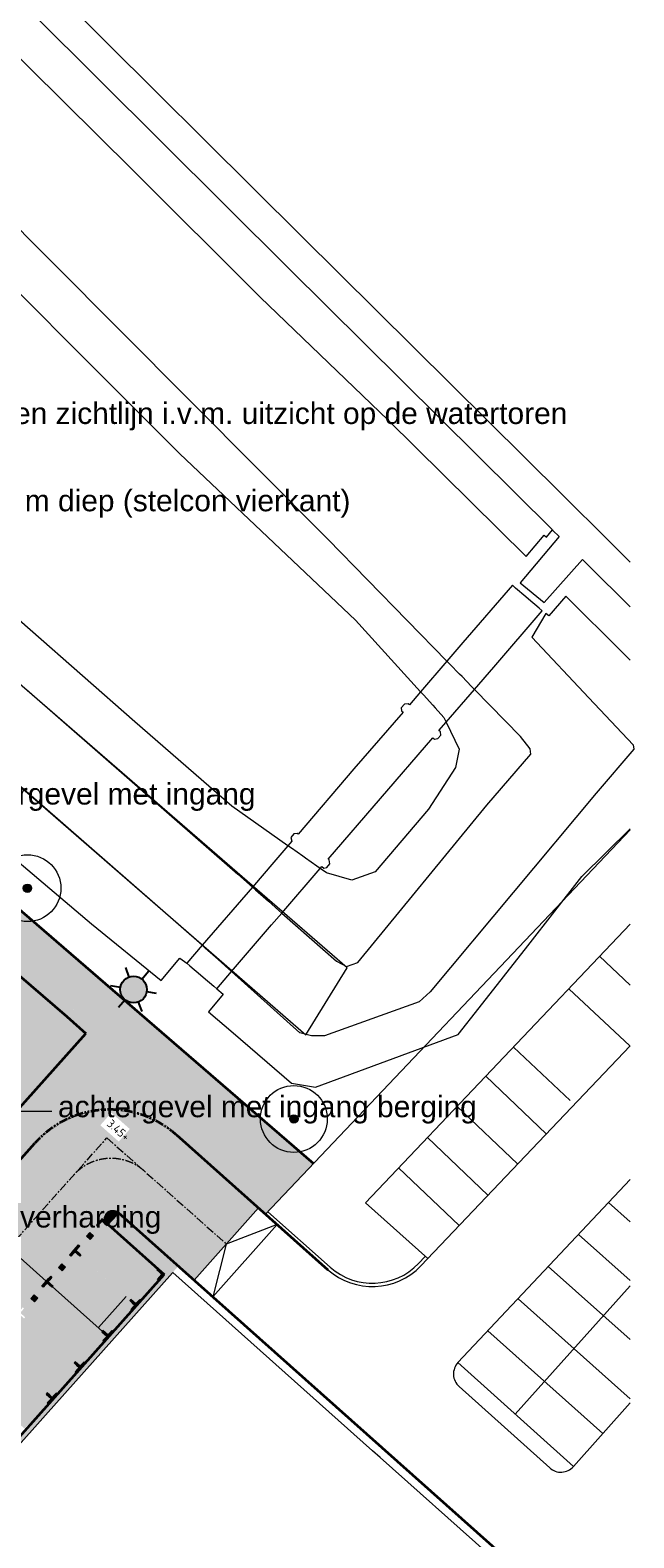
# Model space of a CAD drawing. Header units: millimetres. Extents: x 37131378 to 37737458, y 18584386 to 19114224.
# Tile 84 of 86: x 37700078 to 37736184, y 18892176 to 18982347. Entities that reach past the tile are written whole.
import ezdxf
from ezdxf.enums import TextEntityAlignment as Align

# ---------------------------------------------------------------- set-up
doc = ezdxf.new("R2010")
doc.units = ezdxf.units.MM
doc.header["$LTSCALE"] = 50
doc.header["$PDMODE"] = 35
for name, pattern in [('AM-AS', [16, 10, -2, 2, -2]), ('DASHED2', [0.375, 0.25, -0.125]), ('VH-OPSLUITBAND_100X200', [16, 8, -2, 4, -2]), ('VH-TROTTOIRBAND_180-200', [20, 10, -2, 2, -2, 2, -2])]:
    doc.linetypes.add(name, pattern=pattern)
for name, color, linetype, lineweight in [('0.05 SO', 1, 'Continuous', 5), ('B-WE-GR-BOOM-S', 252, 'Continuous', 25), ('Bandenlijnen nieuwe situatie', 7, 'Continuous', 13), ('groenvoorziening', 7, 'Continuous', 0), ('N-ME-VH-M1', 7, 'Continuous', 18), ('N-WE-OG-HOOGTELIJN-G', 7, 'DASHED2', 20), ('N-WE-VH-KANTOPSLUITING_OPSLUITBAND_100X200-G', 150, 'VH-OPSLUITBAND_100X200', 35), ('N-WE-VH-KANTOPSLUITING_TROTTOIRBAND_180 200-G', 210, 'VH-TROTTOIRBAND_180-200', 35), ('N-WE-VK-MARKERING PARKEERVAKKEN-WIT-V', 255, 'DASHED2', 0), ('N01-WE-IE-MEUBILAIR_WEGMEUBILAIR-S', 7, 'Continuous', 25), ('N02-WE-AM-AS_WEG_HOOFDRIJBAAN_RECHT-G', 50, 'AM-AS', 18), ('N02-WE-VH-KANTOPSLUITING_ELEMENT_HOEKSTUK-S', 7, 'Continuous', 25), ('open verharding', 7, 'Continuous', 0), ('pand', 7, 'Continuous', 0), ('Voetpad', 7, 'Continuous', 0), ('X-XX-AL-LICHTMASTEN-PRESENTATIETEKENING', 7, 'Continuous', 25)]:
    doc.layers.add(name, color=color, linetype=linetype, lineweight=lineweight)
doc.layers.add('AM$1A---_MAATVOERING', color=1, linetype='Continuous')
doc.layers.add('hatch block PP', color=252, linetype='Continuous')
for name, color, linetype, lineweight, true_color in [('N-WE-OG-Parkeer-SBS-DF-Paviona-V', 7, 'Continuous', 0, 0xa95a47), ('N-WE-OG-RIJBAA-SBS-KF-PAVIONA-V', 7, 'Continuous', 0, 0x8c4b3b), ('N-WE-OG-TROTTOIR-SBS-DF-PAVIONA-V', 7, 'Continuous', 0, 0xbc7967), ('N01-WE-GR-GRAS_GAZON-V', 7, 'Continuous', 18, 0xc5d986)]:
    doc.layers.add(name, color=color, linetype=linetype, lineweight=lineweight, true_color=true_color)
doc.styles.add('02_100', font='arial.ttf', dxfattribs={"height": 800})
doc.styles.add('NLCS-ISO', font='txt')
doc.styles.add('NLCS-ISO-M200-T18', font='txt', dxfattribs={"height": 0.36})
doc.styles.add('NLCS-ISO-M200-T25', font='txt', dxfattribs={"height": 0.5})
doc.dimstyles.new('NLCS-M200-T25-PIJL_A_L2_H1', dxfattribs={"dimscale": 0.2, "dimtxt": 2.5, "dimasz": 2.5, "dimexe": 2, "dimexo": 2, "dimgap": 0.7, "dimtad": 1, "dimzin": 0, "dimdsep": 46, "dimtxsty": 'NLCS-ISO-M200-T25', "dimcen": 0, "dimdle": 2, "dimse1": 1, "dimse2": 1, "dimclrd": 256, "dimclre": 256, "dimclrt": 256, "dimadec": 1, "dimazin": 0, "dimtfac": 1, "dimtdec": 3, "dimtofl": 0, "dimtmove": 0, "dimatfit": 3, "dimfxl": 2, "dimtfillclr": 256, "dimtolj": 1, "dimtzin": 0, "dimlwd": -1, "dimlwe": -1, "dimarcsym": 0})

# ---------------------------------------------------------------- blocks, each defined once
blk = doc.blocks.new('markering parkeervakken hoek')
at = {"layer": 'N-WE-VK-MARKERING PARKEERVAKKEN-WIT-V'}
h = blk.add_hatch(color=7, dxfattribs=at)
h.dxf.hatch_style = 1
h.paths.add_polyline_path([(0.1, -0.1), (0.1, 0), (0, 0), (0, -0.1)])
h.paths.add_polyline_path([(0.3, -0.1), (0.3, 0), (0.1, 0), (0.1, -0.1)])
h.paths.add_polyline_path([(0.5, -0.1), (0.5, 0), (0.3, 0), (0.3, -0.1)])
h.paths.add_polyline_path([(0.1, -0.1), (0, -0.1), (0, -0.3), (0.1, -0.3)])
h.paths.add_polyline_path([(0.1, -0.3), (0, -0.3), (0, -0.5), (0.1, -0.5)])
at = {"layer": 'N-WE-VK-MARKERING PARKEERVAKKEN-WIT-V', "color": 7}
for points in [[(0.1, -0.1), (0, -0.1), (0, 0), (0.1, 0)], [(0.1, -0.3), (0, -0.3), (0, -0.1), (0.1, -0.1)], [(0.1, -0.5), (0, -0.5), (0, -0.3), (0.1, -0.3)], [(0.1, -0.1), (0.1, 0), (0.3, 0), (0.3, -0.1)], [(0.3, -0.1), (0.3, 0), (0.5, 0), (0.5, -0.1)]]:
    blk.add_lwpolyline(points, close=True, dxfattribs=at)
blk = doc.blocks.new('markering parkeervakken')
at = {"layer": 'N-WE-VK-MARKERING PARKEERVAKKEN-WIT-V'}
h = blk.add_hatch(color=0, dxfattribs=at)
h.dxf.hatch_style = 1
h.paths.add_polyline_path([(-0.413, -0.1), (-0.213, -0.1), (-0.213, 0), (-0.413, 0)])
h.paths.add_polyline_path([(-0.013, -0.1), (-0.013, 0), (-0.213, 0), (-0.213, -0.1)])
h.paths.add_polyline_path([(0.187, -0.1), (0.187, 0), (-0.013, 0), (-0.013, -0.1)])
h.paths.add_polyline_path([(0.387, -0.1), (0.387, 0), (0.187, 0), (0.187, -0.1)])
h.paths.add_polyline_path([(0.037, -0.1), (-0.063, -0.1), (-0.063, -0.3), (0.037, -0.3)])
h.paths.add_polyline_path([(0.037, -0.3), (-0.063, -0.3), (-0.063, -0.5), (0.037, -0.5)])
at = {"layer": 'N-WE-VK-MARKERING PARKEERVAKKEN-WIT-V', "color": 0}
for points in [[(-0.413, -0.1), (-0.413, 0), (-0.213, 0), (-0.213, -0.1)], [(-0.213, -0.1), (-0.213, 0), (-0.013, 0), (-0.013, -0.1)], [(-0.013, -0.1), (-0.013, 0), (0.187, 0), (0.187, -0.1)], [(0.187, -0.1), (0.187, 0), (0.387, 0), (0.387, -0.1)], [(-0.063, -0.1), (0.037, -0.1), (0.037, -0.3), (-0.063, -0.3)], [(-0.063, -0.3), (0.037, -0.3), (0.037, -0.5), (-0.063, -0.5)]]:
    blk.add_lwpolyline(points, close=True, dxfattribs=at)
blk = doc.blocks.new('SIE-WEG_PARKEERTEGEL')
at = {"layer": 'hatch block PP'}
h = blk.add_hatch(dxfattribs=at)
h.set_pattern_fill('ANGLE', color=256)
h.set_pattern_definition([(0, (0, 0), (0, 6.985), [5.08, -1.905]), (90, (0, 0), (-6.985, 4e-16), [5.08, -1.905])])
h.paths.add_polyline_path([(-0.15, -0.15), (0.15, -0.15), (0.15, 0.15), (-0.15, 0.15)])
h = blk.add_hatch(color=256, dxfattribs=at)
h.dxf.hatch_style = 1
h.paths.add_polyline_path([(-0.15, 0.15), (0.15, 0.15), (0.15, -0.15), (-0.15, -0.15)])
at = {"color": 7, "linetype": 'Continuous', "lineweight": 0, "flags": 128}
blk.add_lwpolyline([(-0.15, -0.15), (0.15, -0.15), (0.15, 0.15), (-0.15, 0.15)], close=True, dxfattribs=at)
at = {"style": 'NLCS-ISO'}
blk.add_text('P', height=0.2, dxfattribs=at).set_placement((0, 0), align=Align.MIDDLE_CENTER)
blk = doc.blocks.new('SVH-KANTOPSLUITING_HOEK_180 200_R50')
blk.add_hatch(color=256).paths.add_polyline_path([(0.5, -0.5), (0.5, 0), (0, 0, 0.414214)])
at = {"flags": 128}
blk.add_lwpolyline([(0, 0), (0.5, 0), (0.5, -0.5, -0.414214)], format="xyb", close=True, dxfattribs=at)
blk = doc.blocks.new('SGR-BOOM_01-SO')
at = {"linetype": 'ByBlock', "lineweight": 18}
h = blk.add_hatch(color=0, dxfattribs=at)
h.dxf.hatch_style = 1
edge = h.paths.add_edge_path()
edge.add_arc((0, 0), 0.25, 0, 360)
at = {"color": 0, "linetype": 'ByBlock', "lineweight": 18}
for radius in [2, 0.25]:
    blk.add_circle((0, 0), radius, dxfattribs=at)
blk = doc.blocks.new('LICHTMAST NIEUW EN BESTAAND PRESENTATIE')
at = {"layer": 'X-XX-AL-LICHTMASTEN-PRESENTATIETEKENING', "true_color": 0xffff47}
h = blk.add_hatch(color=51, dxfattribs=at)
h.dxf.hatch_style = 1
edge = h.paths.add_edge_path()
edge.add_arc((0, 0), 0.4, 0, 360)
at = {"layer": 'X-XX-AL-LICHTMASTEN-PRESENTATIETEKENING'}
for p, q in [((0, 0.4), (0, 0.7)), ((-0.606, 0.35), (-0.346, 0.2)), ((0.346, 0.2), (0.606, 0.35)), ((-0.606, -0.35), (-0.346, -0.2)), ((0, -0.7), (0, -0.4)), ((0.346, -0.2), (0.606, -0.35))]:
    blk.add_line(p, q, dxfattribs=at)
blk.add_circle((0, 0), 0.4, dxfattribs=at)
blk = doc.blocks.new('*D1116')
at = {"layer": 'Defpoints', "color": 0, "ltscale": 2, "transparency": 16777216}
for p in [(37696563, 18911525), (37696563, 18911525), (37701043, 18907527)]:
    blk.add_point(p, dxfattribs=at)
at = {"layer": 'N-ME-VH-M1', "ltscale": 2, "transparency": 16777216}
blk.add_line((37701043, 18907527), (37696564, 18911524), dxfattribs=at)
for points in [[(37696564, 18911525), (37696563, 18911524), (37696563, 18911525)], [(37701043, 18907527), (37701043, 18907527), (37701043, 18907527)]]:
    blk.add_solid(points, dxfattribs=at)
at = {"layer": 'N-ME-VH-M1', "ltscale": 2, "transparency": 16777216, "insert": (37698803, 18909526), "char_height": 0.5, "attachment_point": 5, "rotation": 318.254, "style": 'NLCS-ISO-M200-T25', "bg_fill": 3, "box_fill_scale": 1.1, "bg_fill_color": 256, "bg_fill_true_color": 13158600, "bg_fill_transparency": 0}
blk.add_mtext('\\A1;6m', dxfattribs=at)
blk = doc.blocks.new('*D1117')
at = {"layer": 'Defpoints', "color": 0, "ltscale": 2, "transparency": 16777216}
for p in [(37701043, 18907526), (37704773, 18904204), (37704773, 18904204)]:
    blk.add_point(p, dxfattribs=at)
at = {"layer": 'N-ME-VH-M1', "ltscale": 2, "transparency": 16777216}
blk.add_line((37701043, 18907526), (37704773, 18904204), dxfattribs=at)
for points in [[(37701043, 18907526), (37701043, 18907526), (37701043, 18907526)], [(37704773, 18904204), (37704773, 18904204), (37704773, 18904204)]]:
    blk.add_solid(points, dxfattribs=at)
at = {"layer": 'N-ME-VH-M1', "ltscale": 2, "transparency": 16777216, "insert": (37702908, 18905865), "char_height": 0.5, "attachment_point": 5, "rotation": 318.31, "style": 'NLCS-ISO-M200-T25', "bg_fill": 3, "box_fill_scale": 1.1, "bg_fill_color": 256, "bg_fill_true_color": 13158600, "bg_fill_transparency": 0}
blk.add_mtext('\\A1;5m', dxfattribs=at)
blk = doc.blocks.new('*D1118')
at = {"layer": 'Defpoints', "color": 0, "ltscale": 2, "transparency": 16777216}
for p in [(37706066, 18906401), (37704159, 18904753), (37704400, 18904537)]:
    blk.add_point(p, dxfattribs=at)
at = {"layer": 'N-ME-VH-M1', "ltscale": 2, "transparency": 16777216}
blk.add_line((37705824, 18906616), (37704159, 18904753), dxfattribs=at)
for points in [[(37705824, 18906616), (37705825, 18906616), (37705825, 18906617)], [(37704159, 18904753), (37704159, 18904753), (37704159, 18904753)]]:
    blk.add_solid(points, dxfattribs=at)
at = {"layer": 'N-ME-VH-M1', "ltscale": 2, "transparency": 16777216, "insert": (37704992, 18905685), "char_height": 0.5, "attachment_point": 5, "rotation": 48.21473, "style": 'NLCS-ISO-M200-T25', "bg_fill": 3, "box_fill_scale": 1.1, "bg_fill_color": 256, "bg_fill_true_color": 13158600, "bg_fill_transparency": 0}
blk.add_mtext('\\A1;2.5m', dxfattribs=at)
blk = doc.blocks.new('BGT_DRD_ACAD_3_FMEBLOCK2857')
at = {"layer": 'open verharding', "color": 255}
for points in [[(64.494, -70.1245), (77.128, -81.1765), (77.997, -81.9435), (78.182, -82.1065), (78.801, -82.6525), (78.958, -82.7915), (79.577, -83.3385), (79.756, -83.4965), (83.018, -86.3755), (83.619, -86.6955), (84.295, -86.4635), (92.018, -77.0515), (94.645, -74.0025), (94.61, -73.6685), (94.025, -72.9335), (91.281, -70.1225), (91.108, -69.9455), (90.533, -69.3555), (90.385, -69.2055), (89.81, -68.6165), (89.63, -68.4315), (82.516, -61.1435), (65.966, -44.5165), (46.185, -24.6145)], [(58.221, -40.6065), (73.665, -56.0275), (84.172, -65.9915), (88.059, -70.2665), (88.228, -70.4525), (88.784, -71.0645), (88.926, -71.2205), (89.45, -71.7965), (89.473, -71.8445), (89.587, -72.0805), (90.366, -73.6985), (90.145, -74.7895), (88.523, -77.2805), (85.341, -81.0375), (83.947, -81.5295), (82.42, -81.0895), (82.053, -80.8315), (81.855, -80.6925), (81.177, -80.2165), (81.004, -80.0945), (80.327, -79.6185), (80.117, -79.4715), (76.76, -77.1125), (70.956, -72.0555), (55.302, -58.3095)]]:
    blk.add_lwpolyline(points, dxfattribs=at)

msp = doc.modelspace()

# ---------------------------------------------------------------- hatches: boundary and pattern name
at = {"layer": 'N-WE-OG-Parkeer-SBS-DF-Paviona-V', "lineweight": 18, "ltscale": 1.5}
h = msp.add_hatch(color=256, dxfattribs=at)
h.dxf.hatch_style = 1
h.paths.add_polyline_path([(37704741.0142, 18910929.8275), (37705027.9936, 18911244.5048), (37704655.7307, 18911579.6918), (37703634.9478, 18910441.354), (37703860.9347, 18910240.5), (37703661.6385, 18910016.2657), (37703435.1985, 18910217.5224), (37702969.72, 18909695.9245), (37703044.0998, 18909629.6799), (37702911.0821, 18909480.3269), (37702811.3189, 18909368.3122), (37702960.6718, 18909235.2946), (37703110.0247, 18909102.2769), (37703076.4402, 18909064.5679), (37706029.7631, 18906366.365), (37706097.0493, 18906441.9119), (37706246.4002, 18906308.8919), (37706395.751, 18906175.8719), (37706495.5161, 18906287.8851), (37706628.5361, 18906437.2359), (37706703.5191, 18906370.4519), (37707835.4292, 18907638.8281), (37707761.0301, 18907705.092), (37707894.0501, 18907854.4429), (37707993.8151, 18907966.456), (37707844.4642, 18908099.476), (37707695.1134, 18908232.4961), (37707725.4171, 18908266.5201)])
h = msp.add_hatch(color=256, dxfattribs=at)
h.dxf.hatch_style = 1
h.paths.add_polyline_path([(37703044.4897, 18909025.1703), (37702895.1367, 18909158.188), (37702745.7838, 18909291.2056), (37702646.0205, 18909179.1909), (37702513.0029, 18909029.838), (37702438.0298, 18909096.611), (37701971.3475, 18908573.6643), (37702197.3344, 18908372.8103), (37701998.0382, 18908148.576), (37701771.5982, 18908349.8327), (37701306.1197, 18907828.2348), (37701380.4995, 18907761.9902), (37701247.4818, 18907612.6373), (37701147.7186, 18907500.6226), (37701297.0715, 18907367.6049), (37701446.4244, 18907234.5872), (37704364.7289, 18904501.5152), (37704433.449, 18904574.2222), (37704582.7999, 18904441.2022), (37704732.1507, 18904308.1822), (37704831.9157, 18904420.1954), (37704964.9358, 18904569.5462), (37705039.9188, 18904502.7622), (37706171.8289, 18905771.1384), (37706097.4298, 18905837.4024), (37706230.4498, 18905986.7532), (37706330.2148, 18906098.7664), (37706180.8639, 18906231.7864), (37706031.5131, 18906364.8064), (37703077.7441, 18909062.5085)])
h = msp.add_hatch(color=256, dxfattribs=at)
h.dxf.hatch_style = 1
h.paths.add_polyline_path([(37701379.9156, 18907159.9107), (37701230.5627, 18907292.9284), (37701081.2097, 18907425.9461), (37700981.4465, 18907313.9314), (37700848.4288, 18907164.5785), (37700773.4557, 18907231.3515), (37700306.7734, 18906708.4047), (37700532.7604, 18906507.5507), (37700333.4641, 18906283.3165), (37700107.0241, 18906484.5731), (37699641.5456, 18905962.9753), (37699715.9254, 18905896.7306), (37699582.9078, 18905747.3777), (37699483.1445, 18905635.363), (37699632.4974, 18905502.3453), (37699781.8504, 18905369.3277), (37702700.1549, 18902636.2557), (37702768.875, 18902708.9627), (37702918.2258, 18902575.9427), (37703067.5767, 18902442.9227), (37703167.3417, 18902554.9358), (37703300.3617, 18902704.2867), (37703375.3448, 18902637.5027), (37704507.2549, 18903905.8789), (37704432.8557, 18903972.1428), (37704565.8757, 18904121.4937), (37704665.6407, 18904233.5068), (37704516.2899, 18904366.5268), (37704366.939, 18904499.5468), (37701446.4244, 18907234.5872)])
h = msp.add_hatch(color=256, dxfattribs=at)
h.dxf.hatch_style = 1
h.paths.add_polyline_path([(37701104.3009, 18900843.7031), (37701253.6518, 18900710.6831), (37701403.0026, 18900577.6631), (37701502.7676, 18900689.6763), (37701635.7876, 18900839.0271), (37701710.7707, 18900772.2431), (37702842.6808, 18902040.6193), (37702768.2817, 18902106.8832), (37702901.3017, 18902256.2341), (37703001.0667, 18902368.2472), (37702851.7158, 18902501.2673), (37702702.365, 18902634.2873), (37699781.8504, 18905369.3277), (37699715.3415, 18905294.6512), (37699565.9886, 18905427.6689), (37699416.6357, 18905560.6865), (37699316.8724, 18905448.6718), (37699183.8547, 18905299.3189), (37699108.8816, 18905366.0919), (37698642.1994, 18904843.1452), (37698868.1863, 18904642.2912), (37698668.89, 18904418.0569), (37698442.4501, 18904619.3136), (37697976.9716, 18904097.7157), (37698051.3514, 18904031.4711), (37697918.3337, 18903882.1181), (37697818.5705, 18903770.1034), (37697967.9234, 18903637.0858), (37698117.2763, 18903504.0681), (37701037.7909, 18900769.0277)])
h = msp.add_hatch(color=256, dxfattribs=at)
h.dxf.hatch_style = 1
h.paths.add_polyline_path([(37698050.7675, 18903429.3916), (37697901.4145, 18903562.4093), (37697752.0616, 18903695.427), (37697652.2984, 18903583.4123), (37697519.2807, 18903434.0593), (37697444.3076, 18903500.8324), (37696977.6253, 18902977.8856), (37697203.6123, 18902777.0316), (37697004.316, 18902552.7974), (37696777.876, 18902754.054), (37696312.3975, 18902232.4562), (37696386.7773, 18902166.2115), (37696253.7597, 18902016.8586), (37696153.9964, 18901904.8439), (37696303.3493, 18901771.8262), (37696452.7023, 18901638.8085), (37699373.2169, 18898903.7681), (37699439.7269, 18898978.4436), (37699589.0777, 18898845.4236), (37699738.4286, 18898712.4036), (37699838.1936, 18898824.4167), (37699971.2136, 18898973.7676), (37700046.1967, 18898906.9835), (37701178.1068, 18900175.3598), (37701103.7076, 18900241.6237), (37701236.7276, 18900390.9745), (37701336.4926, 18900502.9877), (37701187.1418, 18900636.0077), (37701037.7909, 18900769.0277), (37698117.2763, 18903504.0681)])
at = {"layer": 'N-WE-OG-RIJBAA-SBS-KF-PAVIONA-V', "lineweight": 18, "ltscale": 1.5}
h = msp.add_hatch(color=256, dxfattribs=at)
h.dxf.hatch_style = 1
edge = h.paths.add_edge_path()
edge.add_arc((37683611.6673, 18903021.3095), 4002.2468, 227.611143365, 320.709556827)
edge.add_arc((37683830.113, 18903254.3758), 3993.5094, 316.132058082, 318.343686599)
edge.add_line((37686813.8444, 18900600.0464), (37700363.4174, 18915783.1921))
edge.add_arc((37704840.0403, 18911788.2144), 6000, 48.355046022, 138.253996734, ccw=False)
edge.add_line((37708827.1167, 18916271.8761), (37713731.367, 18911910.7931))
edge.add_line((37713731.367, 18911910.7931), (37709884.8572, 18907585.6029))
edge.add_line((37709884.8572, 18907585.6029), (37705362.5589, 18911616.0772))
edge.add_arc((37705027.9747, 18911244.4514), 500.0522, 48.00247992, 137.994013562)
edge.add_line((37704656.3985, 18911579.0905), (37691052.3434, 18896338.2359))
edge.add_line((37691052.3434, 18896338.2359), (37688409.6779, 18893376.9636))
edge.add_arc((37683933.055, 18897371.9413), 6000, 228.366283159, 318.253996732, ccw=False)
edge.add_line((37679946.8581, 18892887.4978), (37679851.411, 18892972.3401))
edge.add_arc((37675865.2141, 18888487.8966), 6000, 48.366283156, 60.952853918)
edge.add_arc((37673483.2816, 18899044.7048), 7500.0025, 314.91152787, 367.821068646)
at = {"layer": 'N-WE-OG-TROTTOIR-SBS-DF-PAVIONA-V', "lineweight": 18, "ltscale": 1.5}
h = msp.add_hatch(color=256, dxfattribs=at)
h.dxf.hatch_style = 1
h.paths.add_polyline_path([(37650202.7078, 18972274.4827), (37648241.8015, 18970004.054), (37702263.0129, 18923347.4357), (37704224.5893, 18925617.2857)])
h = msp.add_hatch(color=256, dxfattribs=at)
h.dxf.hatch_style = 1
edge = h.paths.add_edge_path()
edge.add_line((37704224.5893, 18925617.2857), (37702263.683, 18923346.8569))
edge.add_line((37702263.683, 18923346.8569), (37703403.9519, 18922344.2617))
edge.add_line((37703403.9519, 18922344.2617), (37685028.9855, 18901753.9601))
edge.add_arc((37683611.1733, 18903022.3406), 1902.3618, 229.260269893, 318.184057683, ccw=False)
edge.add_line((37682369.6464, 18901580.9553), (37680970.2127, 18900015.0072))
edge.add_arc((37683617.9241, 18903039.419), 4019.6322, 228.79958209, 322.484763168)
edge.add_line((37686806.2618, 18900591.574), (37700363.4174, 18915783.1921))
edge.add_arc((37704839.8296, 18911791.8631), 5997.414, 48.33037868, 138.278664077, ccw=False)
edge.add_line((37708827.1167, 18916271.8761), (37714156.7912, 18911532.4865))
edge.add_line((37714156.7912, 18911532.4865), (37717023.7076, 18914563.043))
edge.add_line((37717023.7076, 18914563.043), (37704224.5893, 18925617.2857))
at = {"layer": 'N-WE-OG-TROTTOIR-SBS-DF-PAVIONA-V'}
h = msp.add_hatch(color=256, dxfattribs=at)
h.dxf.hatch_style = 1
h.paths.add_polyline_path([(37708942.5946, 18908425.3894), (37705362.4323, 18911615.935), (37704740.7782, 18910925.5198), (37708099.455, 18907931.1642), (37694782.8625, 18893009.0878), (37691052.3434, 18896338.2359), (37690919.1775, 18896189.0151), (37691068.3983, 18896055.8492), (37694873.5278, 18892660.1181)])
at = {"layer": 'N01-WE-GR-GRAS_GAZON-V'}
h = msp.add_hatch(color=256, dxfattribs=at)
h.dxf.hatch_style = 1
edge = h.paths.add_edge_path()
edge.add_line((37702263.0129, 18923347.4357), (37581419.0571, 19027717.0005))
edge.add_line((37581419.0571, 19027717.0005), (37578311.122, 19024368.1178))
edge.add_line((37578311.122, 19024368.1178), (37612572.8722, 18993736.9843))
edge.add_line((37612572.8722, 18993736.9843), (37626126.5093, 18981619.5862))
edge.add_line((37626126.5093, 18981619.5862), (37697475.8904, 18917830.8886))
edge.add_line((37697475.8904, 18917830.8886), (37684812.3266, 18903666.3503))
edge.add_line((37684812.3266, 18903666.3503), (37656902.6594, 18928646.8142))
edge.add_line((37656902.6594, 18928646.8142), (37645309.763, 18939001.1442))
edge.add_line((37645309.763, 18939001.1442), (37645300.7195, 18938991.0288))
edge.add_line((37645300.7195, 18938991.0288), (37616971.6428, 18964318.1567))
edge.add_line((37616971.6428, 18964318.1567), (37606192.4677, 18974037.0136))
edge.add_line((37606192.4677, 18974037.0136), (37560123.8246, 19004171.2075))
edge.add_line((37560123.8246, 19004171.2076), (37558767.679, 19002668.5454))
edge.add_line((37558767.679, 19002668.5454), (37595990.6525, 18978320.3328))
edge.add_line((37595990.6525, 18978320.3328), (37610030.98, 18965846.8194))
edge.add_line((37610030.98, 18965846.8194), (37682364.9012, 18901585.0664))
edge.add_arc((37683611.3882, 18903019.0364), 1900, 229.001004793, 318.253996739)
edge.add_line((37685028.9855, 18901753.9601), (37703403.9519, 18922344.2617))
edge.add_line((37703403.9519, 18922344.2617), (37702263.0129, 18923347.4357))

# ---------------------------------------------------------------- linework, layer by layer
at = {"layer": '0.05 SO', "lineweight": 13}
msp.add_lwpolyline([(37688481.7619, 18916409.0461), (37689594.5157, 18917703.6575), (37701380.3618, 18917703.6575)], dxfattribs=at)
at = {"layer": 'Bandenlijnen nieuwe situatie'}
for p, q in [((37734644.6937, 18951844.3389), (37735958.3022, 18950532.4641)), ((37735958.3022, 18947848.3526), (37733453.6937, 18950348.3389)), ((37714139.4093, 18911523.5723), (37735958.3022, 18934516.2995)), ((37720140.6937, 18912211.3389), (37735958.3022, 18928879.9187)), ((37734130.6937, 18926973.3389), (37735958.3022, 18925235.7777)), ((37732293.6937, 18925016.3389), (37735939.0272, 18921593.7937)), ((37723444.5699, 18908447.0763), (37735958.3022, 18921605.2619)), ((37727334.6937, 18919778.3389), (37730944.6937, 18916346.3389)), ((37725615.6937, 18917977.3389), (37729227.6937, 18914542.3389)), ((37723839.6937, 18916115.3389), (37727459.6937, 18912673.3389)), ((37725733.6937, 18910849.3389), (37722105.6937, 18914298.3389)), ((37725666.4234, 18902657.6043), (37735958.3022, 18913598.5824)), ((37713731.1983, 18911910.6034), (37709888.8112, 18907590.049)), ((37714289.6937, 18911681.9419), (37718020.9043, 18908363.9794)), ((37720140.6937, 18912211.3389), (37723854.0371, 18908877.6309)), ((37734669.4238, 18912228.4157), (37735958.3022, 18911076.2889)), ((37714852.0682, 18910913.7832), (37711009.6811, 18906593.2288)), ((37714852.1137, 18910913.8343), (37711810.0047, 18909750.3262)), ((37735958.3022, 18907570.1996), (37732877.5259, 18910323.5044)), ((37711810.0047, 18909750.3262), (37711008.6149, 18906592.0299)), ((37723299.644, 18908584.9041), (37723705.1515, 18909011.2951)), ((37735958.3022, 18904029.0519), (37731067.9611, 18908399.8121)), ((37729090.6937, 18899582.3389), (37735958.3022, 18907252.1709)), ((37729257.4887, 18906475.1548), (37735958.3022, 18900486.8231)), ((37734331.6937, 18898419.3389), (37727458.1665, 18904562.351)), ((37725666.2977, 18902657.4707), (37732576.7661, 18896451.4834)), ((37725726.7863, 18901228.2911), (37731150.5453, 18896359.3616)), ((37732564.8515, 18896437.8794), (37735958.3022, 18900242.5497))]:
    msp.add_line(p, q, dxfattribs=at)
at = {"layer": 'Bandenlijnen nieuwe situatie', "lineweight": 5}
msp.add_line((37728991.6937, 18921516.3389), (37732381.6937, 18918333.3389), dxfattribs=at)
at = {"layer": 'Bandenlijnen nieuwe situatie', "flags": 128}
msp.add_lwpolyline([(37587336.1437, 19034390.3631), (37654577.8737, 18976131.3889), (37716555.7437, 18922254.4189), (37719039.7925, 18926257.9358), (37612861.3328, 19018284.936), (37590498.1472, 19037901.7535)], dxfattribs=at)
at = {"layer": 'Bandenlijnen nieuwe situatie'}
for centre, radius, start, end in [((37720546.0527, 18911203.6318), 4000, 228.355046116, 316.438018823), ((37720546.0527, 18911203.6318), 3800, 228.355046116, 316.438018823), ((37726394.8065, 18901972.4342), 1000, 136.751015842, 228.085554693), ((37731818.5654, 18897103.5048), 1000, 228.085554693, 318.26968259)]:
    msp.add_arc(centre, radius, start, end, dxfattribs=at)
at = {"layer": 'groenvoorziening', "color": 3, "flags": 128}
for points in [[(37735958.3022, 18944665.4008), (37735520.6937, 18945104.3389), (37732112.6937, 18948495.3389), (37731095.6937, 18947322.3389), (37730914.6937, 18947459.3389), (37730090.6937, 18946039.3389), (37733500.6937, 18942424.3389), (37736136.6937, 18939612.3389), (37736183.6937, 18939350.3389), (37733935.6937, 18936709.3389), (37723994.6937, 18924834.3389), (37723347.6937, 18924233.3389), (37717673.6937, 18922208.3389), (37716909.6937, 18922210.3389), (37716210.6937, 18922383.3389), (37712123.6937, 18926044.3389), (37711940.6937, 18926208.3389), (37711324.6937, 18926760.3389), (37711168.6937, 18926899.3389), (37710552.6937, 18927451.3389), (37710368.6937, 18927616.3389), (37695102.6937, 18940933.3389), (37664947.6937, 18967030.3389), (37624222.6937, 19002550.3389)], [(37694983.6937, 18985081.3389), (37697973.6937, 18982120.3389), (37706186.6937, 18974017.3389), (37713830.6937, 18966385.3389), (37721491.6937, 18959027.3389), (37729733.6937, 18950861.3389), (37730827.6937, 18952146.3389), (37730960.6937, 18952033.3389), (37730960.6937, 18952033.3389), (37731319.6937, 18952455.3389), (37715570.6937, 18968079.3389), (37700309.6937, 18983239.3389)], [(37695455.6937, 18935913.3389), (37703749.6937, 18928892.3389), (37707908.6937, 18925509.3389), (37709035.6937, 18926836.3389), (37709440.6937, 18926539.3389), (37709629.6937, 18926380.3389), (37710261.6937, 18925846.3389), (37710421.6937, 18925711.3389), (37711053.6937, 18925177.3389), (37711243.6937, 18925017.3389), (37711620.6937, 18924688.3389), (37710746.6937, 18923644.3389), (37712218.6937, 18922382.3389), (37715698.6937, 18919370.3389), (37717138.6937, 18919135.3389), (37725676.6937, 18922270.3389), (37726928.6937, 18923869.3389), (37729838.6937, 18927589.3389), (37733076.6937, 18931730.3389), (37735958.3022, 18934589.7375)]]:
    msp.add_lwpolyline(points, dxfattribs=at)
at = {"layer": 'N-WE-VH-KANTOPSLUITING_OPSLUITBAND_100X200-G', "color": 0, "linetype": 'ByBlock'}
for p, q in [((37583381.708, 19029985.9224), (37717023.7076, 18914563.043)), ((37581419.0571, 19027717.0005), (37702263.0129, 18923347.4357)), ((37702263.0129, 18923347.4357), (37703403.9519, 18922344.2617)), ((37685028.9855, 18901753.9601), (37703403.9519, 18922344.2617))]:
    msp.add_line(p, q, dxfattribs=at)
at = {"layer": 'N-WE-VH-KANTOPSLUITING_TROTTOIRBAND_180 200-G', "color": 0, "linetype": 'ByBlock'}
for p, q in [((37708827.1167, 18916271.8761), (37717888.0018, 18908214.524)), ((37732205.3599, 18887692.5736), (37705362.5589, 18911616.0772)), ((37704747.1586, 18910925.0468), (37708099.455, 18907931.1642)), ((37694782.8625, 18893009.0878), (37708099.455, 18907931.1642))]:
    msp.add_line(p, q, dxfattribs=at)
msp.add_lwpolyline([(37557343.6491, 19001090.6648), (37594711.5956, 18976647.6228), (37680954.7393, 18900028.6825, 0.4135598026), (37686595.8035, 18900355.7179), (37700363.4174, 18915783.1921)], format="xyb", dxfattribs=at)
at = {"layer": 'N-WE-VH-KANTOPSLUITING_TROTTOIRBAND_180 200-G', "color": 0}
msp.add_arc((37704840.0403, 18911788.2144), 6000, 48.355046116, 138.253996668, dxfattribs=at)
at = {"layer": 'N02-WE-AM-AS_WEG_HOOFDRIJBAAN_RECHT-G', "color": 255}
msp.add_lwpolyline([(37555309.3207, 18998836.5498), (37591505.086, 18975160.1799), (37675228.7514, 18901304.0929), (37684304.2139, 18893282.191), (37704669.7684, 18916103.0713), (37711811.3643, 18909751.855)], dxfattribs=at)
msp.add_lwpolyline([(37702674.6877, 18913867.4574, -0.4138603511), (37706907.787, 18914110.6872)], format="xyb", dxfattribs=at)
at = {"layer": 'Voetpad', "color": 255, "flags": 128}
for points in [[(37735958.3022, 18950532.4641), (37734644.6937, 18951844.3389), (37731906.6937, 18954558.3389), (37716325.6937, 18970000.3389), (37701788.6937, 18984461.3389)], [(37700309.6937, 18983239.3389), (37715570.6937, 18968079.3389), (37731319.6937, 18952455.3389), (37731346.6937, 18952428.3389), (37731713.6937, 18952064.3389), (37729385.6937, 18949302.3389), (37730813.6937, 18948123.3389), (37733115.6937, 18950685.3389), (37733421.6937, 18950380.3389), (37733453.6937, 18950348.3389), (37735958.3022, 18947848.3526)]]:
    msp.add_lwpolyline(points, dxfattribs=at)
msp.add_lwpolyline([(37730514.6937, 18947780.3389), (37729892.6937, 18948313.3389), (37729732.6937, 18948449.3389), (37729111.6937, 18948982.3389), (37728920.6937, 18949145.3389), (37725962.6937, 18945729.3389), (37725003.6937, 18944610.3389), (37723432.6937, 18942775.3389), (37722758.6937, 18941988.3389), (37722676.6937, 18942058.3389), (37722457.6937, 18942036.3389), (37722271.6937, 18941826.3389), (37722290.6937, 18941637.3389), (37722385.6937, 18941556.3389), (37719444.6937, 18938168.3389), (37716103.6937, 18934268.3389), (37716054.6937, 18934310.3389), (37715850.6937, 18934287.3389), (37715667.6937, 18934070.3389), (37715725.6937, 18933847.3389), (37715490.6937, 18933570.3389), (37714653.6937, 18932587.3389), (37713370.6937, 18931098.3389), (37710368.6937, 18927616.3389), (37709440.6937, 18926539.3389), (37709629.6937, 18926380.3389), (37710261.6937, 18925846.3389), (37710421.6937, 18925711.3389), (37711053.6937, 18925177.3389), (37711243.6937, 18925017.3389), (37712123.6937, 18926044.3389), (37714519.6937, 18928838.3389), (37715129.6937, 18929545.3389), (37717426.6937, 18932210.3389), (37717528.6937, 18932328.3389), (37717646.6937, 18932227.3389), (37717829.6937, 18932271.3389), (37718000.6937, 18932485.3389), (37717959.6937, 18932723.3389), (37717907.6937, 18932767.3389), (37724156.6937, 18940029.3389), (37724256.6937, 18939943.3389), (37724460.6937, 18939973.3389), (37724642.6937, 18940182.3389), (37724614.6937, 18940387.3389), (37724528.6937, 18940461.3389), (37724960.6937, 18940961.3389), (37726654.6937, 18942919.3389), (37727802.6937, 18944247.3389), (37730701.6937, 18947620.3389), (37730514.6937, 18947780.3389)], close=True, dxfattribs=at)

# ---------------------------------------------------------------- block references
at = {"layer": 'B-WE-GR-BOOM-S', "color": 7, "xscale": 1000, "yscale": 1000, "zscale": 1000}
for p in [(37699917.6937, 18931030.3389), (37715850.6937, 18917229.3389)]:
    msp.add_blockref('SGR-BOOM_01-SO', p, dxfattribs=at)
at = {"layer": 'N-WE-VK-MARKERING PARKEERVAKKEN-WIT-V', "color": 0, "xscale": -1000, "yscale": 1000, "zscale": 1000, "rotation": 48.31089482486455}
msp.add_blockref('markering parkeervakken hoek', (37704373.7067, 18911257.6261), dxfattribs=at)
at = {"layer": 'N-WE-VK-MARKERING PARKEERVAKKEN-WIT-V', "color": 7, "yscale": 1000, "zscale": 1000}
for p, xscale, rotation in [((37702713.0424, 18909404.7994), 1000, 48.31089483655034), ((37701048.4684, 18907539.5399), 1000, 48.31089483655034), ((37706446.8261, 18906079.3407), -1000, 228.3099999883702), ((37704782.252, 18904214.0811), -1000, 228.3099999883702), ((37703117.678, 18902348.8215), -1000, 228.3099999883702), ((37701453.1039, 18900483.562), -1000, 228.3099999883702)]:
    msp.add_blockref('markering parkeervakken', p, dxfattribs=dict(at, xscale=xscale, rotation=rotation))
at = {"layer": 'N-WE-VK-MARKERING PARKEERVAKKEN-WIT-V', "xscale": 1000, "yscale": 1000, "zscale": 1000, "rotation": 228.3099999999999}
msp.add_blockref('markering parkeervakken hoek', (37708099.5112, 18907939.2739), dxfattribs=at)
at = {"layer": 'N01-WE-IE-MEUBILAIR_WEGMEUBILAIR-S', "xscale": 999.9999999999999, "yscale": 999.9999999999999, "zscale": 999.9999999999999, "rotation": 228.3697546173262}
for p in [(37703650.1432, 18910225.6008), (37701985.5692, 18908360.3413), (37700320.9951, 18906495.0817)]:
    msp.add_blockref('SIE-WEG_PARKEERTEGEL', p, dxfattribs=at)
at = {"layer": 'N02-WE-VH-KANTOPSLUITING_ELEMENT_HOEKSTUK-S', "yscale": 1000, "zscale": 1000}
for p, xscale, rotation in [((37704693.4283, 18910872.9323), -1000, 228), ((37705362.5589, 18911616.0772), 1000, 227.9999999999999)]:
    msp.add_blockref('SVH-KANTOPSLUITING_HOEK_180 200_R50', p, dxfattribs=dict(at, xscale=xscale, rotation=rotation))
at = {"layer": 'open verharding', "color": 255, "xscale": 1000, "yscale": 1000, "zscale": 1000}
msp.add_blockref('BGT_DRD_ACAD_3_FMEBLOCK2857', (37635373.6937, 19013041.8389), dxfattribs=at)
at = {"layer": 'X-XX-AL-LICHTMASTEN-PRESENTATIETEKENING', "xscale": 2000, "yscale": 2000, "zscale": 2000, "rotation": 200.4334781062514}
msp.add_blockref('LICHTMAST NIEUW EN BESTAAND PRESENTATIE', (37706261.7113, 18924967.7688), dxfattribs=at)

# ---------------------------------------------------------------- texts
at = {"layer": 'AM$1A---_MAATVOERING', "lineweight": 13, "char_height": 1280, "attachment_point": 1, "style": '02_100'}
for s, width, insert in [('te behouden vrije zone en zichtlijn i.v.m. uitzicht op de watertoren', 58712.801415, (37680526.9271, 18960073.6722)), ('voortuin ca. 2,3 m diep (stelcon vierkant)', 45585.700579, (37687034.8042, 18954852.1462)), ('voorgevel met ingang', 26566.187884, (37696459.6164, 18937312.9864))]:
    msp.add_mtext_dynamic_manual_height_columns(s, width=width, gutter_width=6400, heights=[0], dxfattribs=dict(at, insert=insert))

# ---------------------------------------------------------------- next in the draw order: texts
at = {"layer": 'N-WE-OG-HOOGTELIJN-G', "ltscale": 10, "insert": (37704955.801, 18917249.8369), "char_height": 500, "attachment_point": 1, "rotation": 318.526178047, "style": 'NLCS-ISO-M200-T18', "bg_fill": 3, "box_fill_scale": 1.5, "bg_fill_color": 256, "bg_fill_transparency": 0}
msp.add_mtext_dynamic_manual_height_columns('3.45+', width=974.662828, gutter_width=1800, heights=[0], dxfattribs=at)

# ---------------------------------------------------------------- next in the draw order: dimensions: what is measured, and where the dimension line sits
at = {"layer": 'N-ME-VH-M1', "ltscale": 2}
dim = msp.add_aligned_dim(p1=(37701043.2692, 18907526.6925), p2=(37696563.1678, 18911524.7743), distance=0, text='6m', dimstyle='NLCS-M200-T25-PIJL_A_L2_H1', override={"dimtfill": 1}, dxfattribs=at)
dim.commit()
dim.dimension.update_dxf_attribs({"geometry": '*D1116', "text_midpoint": (37698803.4782, 18909526.0244)})

# ---------------------------------------------------------------- next in the draw order: texts
at = {"layer": 'AM$1A---_MAATVOERING', "lineweight": 13, "char_height": 1280, "attachment_point": 1, "style": '02_100'}
for s, insert in [('achtergevel met ingang berging', (37701742.0746, 18918612.0731)), ('verharding', (37699478.4895, 18912014.5899))]:
    msp.add_mtext_dynamic_manual_height_columns(s, width=26566.187884, gutter_width=6400, heights=[0], dxfattribs=dict(at, insert=insert))

# ---------------------------------------------------------------- next in the draw order: dimensions: what is measured, and where the dimension line sits
at = {"layer": 'N-ME-VH-M1', "ltscale": 2}
dim = msp.add_aligned_dim(p1=(37701042.6604, 18907526.0105), p2=(37704772.9373, 18904203.6228), distance=0, text='5m', dimstyle='NLCS-M200-T25-PIJL_A_L2_H1', override={"dimtfill": 1}, dxfattribs=at)
dim.commit()
dim.dimension.update_dxf_attribs({"geometry": '*D1117', "text_midpoint": (37702908.0582, 18905865.1079)})

# ---------------------------------------------------------------- next in the draw order: dimensions: what is measured, and where the dimension line sits
dim = msp.add_aligned_dim(p1=(37706066.0549, 18906401.0127), p2=(37704400.194, 18904536.8845), distance=-323.5844, text='2.5m', dimstyle='NLCS-M200-T25-PIJL_A_L2_H1', override={"dimtfill": 1}, dxfattribs=at)
dim.commit()
dim.dimension.update_dxf_attribs({"geometry": '*D1118', "text_midpoint": (37704991.5538, 18905684.8259)})

# ---------------------------------------------------------------- next in the draw order: linework, layer by layer
at = {"layer": 'pand', "color": 1, "flags": 128}
msp.add_lwpolyline([(37695006.6937, 18892809.3389), (37695756.6937, 18892140.3389), (37706922.6937, 18882174.3389), (37713845.6937, 18875996.3389), (37727115.6937, 18890866.3389), (37727448.6937, 18891239.3389), (37721004.6937, 18896990.3389), (37720558.6937, 18897388.3389), (37708609.6937, 18908051.3389), (37708584.6937, 18908024.3389), (37700988.6937, 18899512.3389), (37695006.6937, 18892809.3389)], close=True, dxfattribs=at)

doc.saveas('drawing.dxf')
